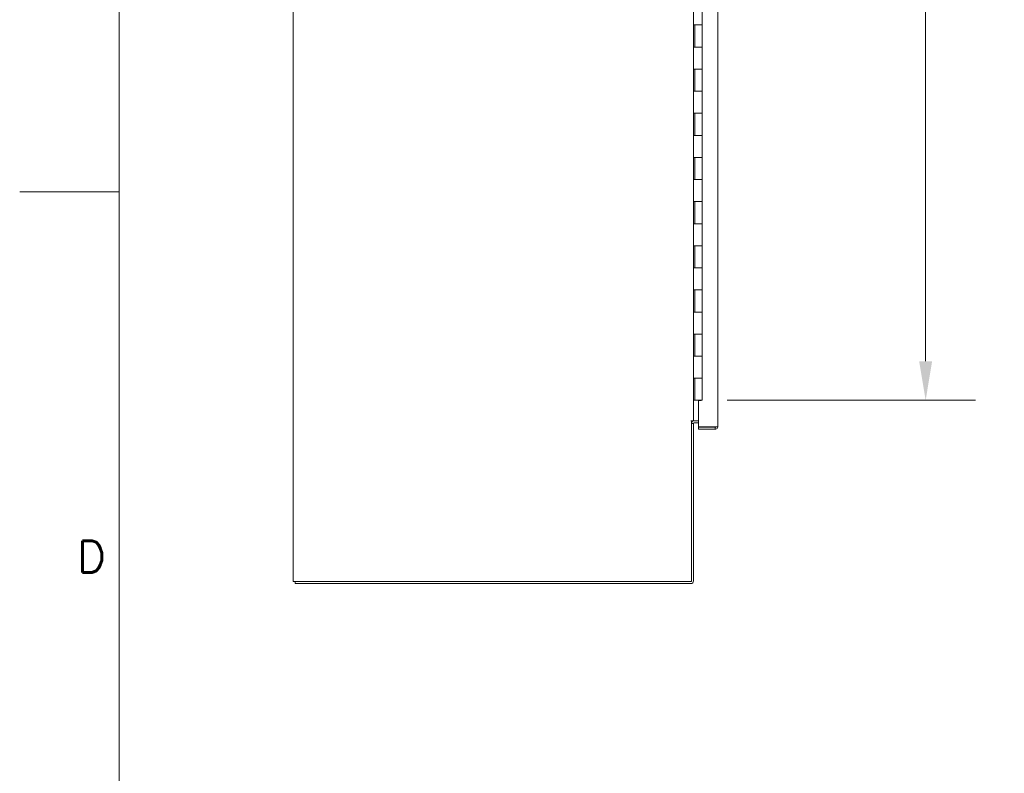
# Model space of a CAD drawing. Header units: inches. Extents: x 2 to 304, y 7 to 191.
# Tile 2 of 53: x 2 to 47, y 73 to 107. Entities that reach past the tile are written whole.
import ezdxf

# ---------------------------------------------------------------- set-up
doc = ezdxf.new("R2010")
doc.units = ezdxf.units.IN
doc.header["$LTSCALE"] = 18
doc.header["$MEASUREMENT"] = 0
doc.layers.get('0').update_dxf_attribs({"lineweight": 0})
for name, color, linetype, lineweight in [('Border (ANSI)', 7, 'Continuous', 5), ('Dimension (ANSI)', 7, 'Continuous', 5), ('Visible (ANSI)', 7, 'Continuous', 5)]:
    doc.layers.add(name, color=color, linetype=linetype, lineweight=lineweight)
doc.styles.add('Note Text (ANSI)', font='RomanS.shx')
doc.styles.add('ROMANS', font='romans.shx')
doc.dimstyles.new('Default (ANSI)', dxfattribs={"dimscale": 18, "dimtxt": 0.08, "dimasz": 0.098425, "dimexe": 0.125, "dimexo": 0.0625, "dimgap": 0.031496, "dimtad": 0, "dimtih": 1, "dimtoh": 1, "dimrnd": 1e-08, "dimzin": 0, "dimdsep": 46, "dimtxsty": 'ROMANS', "dimcen": 0.09, "dimdle": 0.393701, "dimclrd": 256, "dimclre": 256, "dimclrt": 256, "dimadec": 0, "dimazin": 0, "dimtfac": 1.25, "dimtofl": 0, "dimtmove": 0, "dimatfit": 3, "dimfxl": 0, "dimtolj": 1, "dimtzin": 0, "dimlwd": -1, "dimlwe": -1, "dimarcsym": 0})

# ---------------------------------------------------------------- blocks, each defined once
blk = doc.blocks.new('Borders Default Border')
at = {"layer": 'Border (ANSI)', "flags": 128}
for points in [[(0.38, 0.62), (0.38, 10.38)], [(0.13, 5.5), (0.38, 5.5)]]:
    blk.add_lwpolyline(points, dxfattribs=at)
at = {"layer": 'Border (ANSI)', "insert": (0.2745, 4.5426), "char_height": 0.08, "attachment_point": 7, "style": 'Note Text (ANSI)'}
blk.add_mtext('D', dxfattribs=at)
blk = doc.blocks.new('*D20')
at = {"layer": 'Defpoints', "color": 0}
for p in [(33.245, 137.564), (33.245, 89.564), (43.36, 89.564)]:
    blk.add_point(p, dxfattribs=at)
at = {"layer": 'Dimension (ANSI)'}
for p, q in [((34.37, 137.564), (45.61, 137.564)), ((43.36, 135.792), (43.36, 117.251)), ((43.36, 91.336), (43.36, 109.877)), ((34.37, 89.564), (45.61, 89.564))]:
    blk.add_line(p, q, dxfattribs=at)
for points in [[(43.065, 135.792), (43.655, 135.792), (43.36, 137.564)], [(43.065, 91.336), (43.655, 91.336), (43.36, 89.564)]]:
    blk.add_solid(points, dxfattribs=at)
at = {"layer": 'Dimension (ANSI)', "insert": (43.36, 113.564), "char_height": 1.44, "attachment_point": 5, "style": 'ROMANS'}
blk.add_mtext('\\A1;48.00\\PHINGE\\PHEIGHT', dxfattribs=at)

msp = doc.modelspace()

# ---------------------------------------------------------------- linework, layer by layer
at = {"layer": 'Visible (ANSI)'}
for p, q in [((14.7253, 81.3587), (14.7253, 141.2963)), ((33.9521, 138.7517), (33.9521, 88.3766)), ((32.8503, 138.015), (32.8503, 88.64)), ((33.2454, 106.564), (33.2454, 107.564)), ((32.8532, 105.564), (32.8532, 106.564)), ((32.8532, 106.564), (32.9218, 106.564)), ((32.9154, 105.564), (32.9154, 106.564)), ((33.2454, 106.564), (32.9218, 106.564)), ((32.9218, 106.564), (33.2454, 106.564)), ((33.2454, 105.564), (33.2454, 106.564)), ((32.9218, 105.564), (32.8532, 105.564)), ((32.9218, 105.564), (33.2454, 105.564)), ((33.2454, 105.564), (32.9218, 105.564)), ((33.2454, 104.564), (33.2454, 105.564)), ((32.8532, 103.564), (32.8532, 104.564)), ((32.8532, 104.564), (32.9218, 104.564)), ((32.9154, 103.564), (32.9154, 104.564)), ((33.2454, 104.564), (32.9218, 104.564)), ((32.9218, 104.564), (33.2454, 104.564)), ((33.2454, 103.564), (33.2454, 104.564)), ((32.9218, 103.564), (32.8532, 103.564)), ((32.9218, 103.564), (33.2454, 103.564)), ((33.2454, 103.564), (32.9218, 103.564)), ((33.2454, 102.564), (33.2454, 103.564)), ((32.8532, 101.564), (32.8532, 102.564)), ((32.8532, 102.564), (32.9218, 102.564)), ((32.9154, 101.564), (32.9154, 102.564)), ((33.2454, 102.564), (32.9218, 102.564)), ((32.9218, 102.564), (33.2454, 102.564)), ((33.2454, 101.564), (33.2454, 102.564)), ((32.9218, 101.564), (32.8532, 101.564)), ((32.9218, 101.564), (33.2454, 101.564)), ((33.2454, 101.564), (32.9218, 101.564)), ((33.2454, 100.564), (33.2454, 101.564)), ((32.8532, 99.564), (32.8532, 100.564)), ((32.8532, 100.564), (32.9218, 100.564)), ((32.9154, 99.564), (32.9154, 100.564)), ((33.2454, 100.564), (32.9218, 100.564)), ((32.9218, 100.564), (33.2454, 100.564)), ((33.2454, 99.564), (33.2454, 100.564)), ((32.9218, 99.564), (32.8532, 99.564)), ((32.9218, 99.564), (33.2454, 99.564)), ((33.2454, 99.564), (32.9218, 99.564)), ((33.2454, 98.564), (33.2454, 99.564)), ((32.8532, 97.564), (32.8532, 98.564)), ((32.8532, 98.564), (32.9218, 98.564)), ((32.9154, 97.564), (32.9154, 98.564)), ((33.2454, 98.564), (32.9218, 98.564)), ((32.9218, 98.564), (33.2454, 98.564)), ((33.2454, 97.564), (33.2454, 98.564)), ((32.9218, 97.564), (32.8532, 97.564)), ((32.9218, 97.564), (33.2454, 97.564)), ((33.2454, 97.564), (32.9218, 97.564)), ((33.2454, 96.564), (33.2454, 97.564)), ((32.8532, 95.564), (32.8532, 96.564)), ((32.8532, 96.564), (32.9218, 96.564)), ((32.9154, 95.564), (32.9154, 96.564)), ((33.2454, 96.564), (32.9218, 96.564)), ((32.9218, 96.564), (33.2454, 96.564)), ((33.2454, 95.564), (33.2454, 96.564)), ((32.9218, 95.564), (32.8532, 95.564)), ((32.9218, 95.564), (33.2454, 95.564)), ((33.2454, 95.564), (32.9218, 95.564)), ((33.2454, 94.564), (33.2454, 95.564)), ((32.8532, 93.564), (32.8532, 94.564)), ((32.8532, 94.564), (32.9218, 94.564)), ((32.9154, 93.564), (32.9154, 94.564)), ((33.2454, 94.564), (32.9218, 94.564)), ((32.9218, 94.564), (33.2454, 94.564)), ((33.2454, 93.564), (33.2454, 94.564)), ((32.9218, 93.564), (32.8532, 93.564)), ((32.9218, 93.564), (33.2454, 93.564)), ((33.2454, 93.564), (32.9218, 93.564)), ((33.2454, 92.564), (33.2454, 93.564)), ((32.8532, 91.564), (32.8532, 92.564)), ((32.8532, 92.564), (32.9218, 92.564)), ((32.9154, 91.564), (32.9154, 92.564)), ((33.2454, 92.564), (32.9218, 92.564)), ((32.9218, 92.564), (33.2454, 92.564)), ((33.2454, 91.564), (33.2454, 92.564)), ((32.9218, 91.564), (32.8532, 91.564)), ((32.9218, 91.564), (33.2454, 91.564)), ((33.2454, 91.564), (32.9218, 91.564)), ((33.2454, 90.564), (33.2454, 91.564)), ((32.8532, 89.564), (32.8532, 90.564)), ((32.8532, 90.564), (32.9218, 90.564)), ((32.9154, 89.564), (32.9154, 90.564)), ((33.2454, 90.564), (32.9218, 90.564)), ((32.9218, 90.564), (33.2454, 90.564)), ((33.2454, 89.564), (33.2454, 90.564)), ((32.8503, 89.564), (32.8532, 89.564)), ((32.9154, 89.564), (32.8532, 89.564)), ((33.2454, 89.564), (32.9154, 89.564)), ((33.2021, 89.5485), (33.0771, 89.5485)), ((33.0771, 88.3564), (33.0771, 89.5485)), ((33.2021, 89.564), (33.2021, 89.5485)), ((32.7252, 88.64), (32.7254, 88.64)), ((32.7252, 88.6398), (32.7252, 88.64)), ((32.7566, 88.6398), (32.7252, 88.6398)), ((32.7254, 88.64), (32.8503, 88.64)), ((32.7566, 88.6398), (32.7566, 81.3587)), ((32.8503, 88.515), (32.7566, 88.515)), ((32.8816, 88.64), (32.8503, 88.64)), ((32.8503, 81.3899), (32.8503, 88.515)), ((33.0771, 88.64), (32.8816, 88.64)), ((33.0771, 88.5463), (32.8816, 88.5463)), ((33.8272, 88.3564), (33.0771, 88.3564)), ((33.8272, 88.3453), (33.0771, 88.3453)), ((33.0771, 88.3453), (33.0771, 88.2516)), ((33.8272, 88.3453), (33.8272, 88.2516)), ((33.0771, 88.2516), (33.8272, 88.2516)), ((14.7253, 81.3587), (14.8503, 81.3587)), ((14.819, 81.265), (14.819, 81.3587)), ((32.7254, 81.265), (14.819, 81.265)), ((32.7566, 81.3587), (14.8503, 81.3587))]:
    msp.add_line(p, q, dxfattribs=at)
for centre, radius, start, end in [((32.8816, 88.515), 0.125, 90, 180), ((32.8816, 88.515), 0.0313, 90, 180), ((32.7254, 81.3899), 0.125, 270, 0)]:
    msp.add_arc(centre, radius, start, end, dxfattribs=at)
for points, knots in [([(33.8272, 88.2516), (33.8708, 88.2516), (33.9137, 88.2764), (33.9355, 88.3143), (33.9463, 88.3331), (33.9521, 88.3548), (33.9521, 88.3766)], [0, 0, 0, 0, 1.04908, 1.04908, 1.04908, 1.5707963, 1.5707963, 1.5707963, 1.5707963]), ([(33.9521, 88.3766), (33.9521, 88.3721), (33.9273, 88.3676), (33.8894, 88.3631), (33.8706, 88.3608), (33.8489, 88.3586), (33.8272, 88.3564)], [0, 0, 0, 0, 1.04908, 1.04908, 1.04908, 1.5707963, 1.5707963, 1.5707963, 1.5707963]), ([(33.8528, 88.3593), (33.8475, 88.3517), (33.8391, 88.3462), (33.8299, 88.3454), (33.829, 88.3453), (33.8281, 88.3453), (33.8272, 88.3453)], [0.59510147, 0.59510147, 0.59510147, 0.59510147, 1.48347479, 1.48347479, 1.48347479, 1.57079633, 1.57079633, 1.57079633, 1.57079633])]:
    msp.add_open_spline(points, degree=3, knots=knots, dxfattribs=at)

# ---------------------------------------------------------------- block references
at = {"xscale": 18, "yscale": 18, "zscale": 18}
msp.add_blockref('Borders Default Border', (0, 0), dxfattribs=at)

# ---------------------------------------------------------------- dimensions: what is measured, and where the dimension line sits
at = {"layer": 'Dimension (ANSI)'}
dim = msp.add_linear_dim(base=(43.3602, 89.564), p1=(33.2454, 137.564), p2=(33.2454, 89.564), angle=90, text='<>\\PHINGE\\PHEIGHT', dimstyle='Default (ANSI)', override={"dimdec": 2, "dimtp": 0, "dimtm": 0, "dimtdec": 2, "dimatfit": 1}, dxfattribs=at)
dim.commit()
dim.dimension.update_dxf_attribs({"geometry": '*D20', "text_midpoint": (43.3602, 113.564), "dimtype": 160})

doc.saveas('drawing.dxf')
